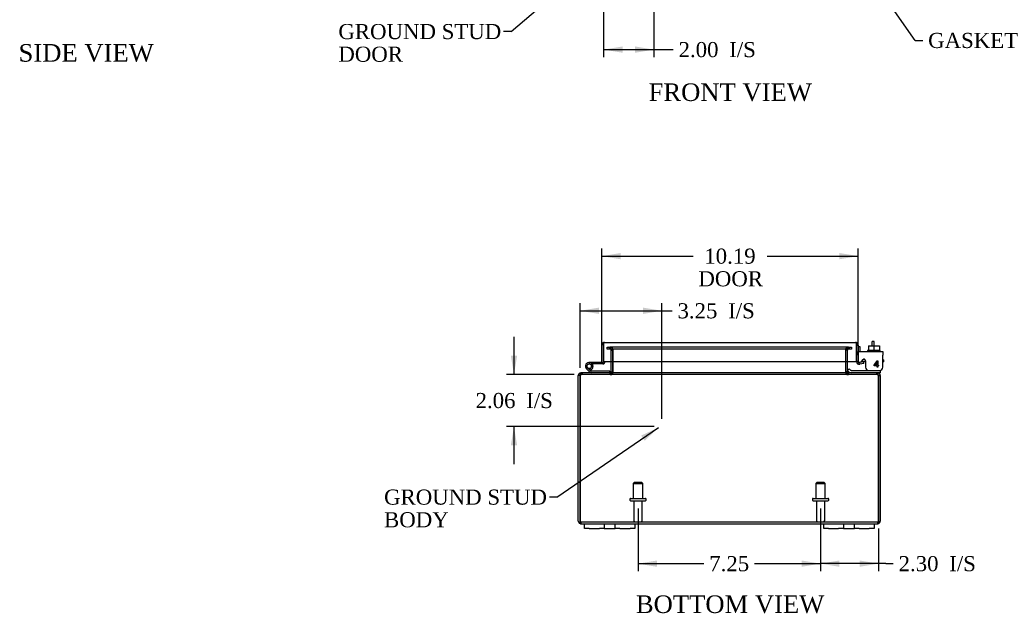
# Model space of a CAD drawing. Header units: inches. Extents: x 4 to 118, y 2 to 79.
# Tile 1 of 8: x 10 to 49, y 2 to 26. Entities that reach past the tile are written whole.
import ezdxf
from ezdxf.enums import TextEntityAlignment as Align
from ezdxf.lldxf.tags import DXFTag

# ---------------------------------------------------------------- set-up
doc = ezdxf.new("R2010")
doc.units = ezdxf.units.IN
doc.header["$MEASUREMENT"] = 0
for name, color, linetype in [('COM40153-1', 7, 'CONTINUOUS'), ('COM40153-2', 7, 'CONTINUOUS'), ('COM42667', 7, 'CONTINUOUS'), ('COM42780', 7, 'CONTINUOUS'), ('COM48428', 7, 'CONTINUOUS'), ('COM71780-13', 7, 'CONTINUOUS'), ('DEFAULT', 7, 'CONTINUOUS'), ('FET07710', 7, 'CONTINUOUS'), ('HNG10620-20B', 7, 'CONTINUOUS'), ('HNG10620-20C', 7, 'CONTINUOUS'), ('HNG10620-20P', 7, 'CONTINUOUS'), ('SCC19011', 7, 'CONTINUOUS'), ('STD26094', 7, 'CONTINUOUS'), ('WAF25035', 7, 'CONTINUOUS')]:
    doc.layers.add(name, color=color, linetype=linetype)
doc.styles.add('SEACAD_TIMES_NEW_ROMAN', font='times.ttf')
tags = doc.linetypes.add('HIDDEN2', pattern=[0.1875, 0.125, -0.0625]).pattern_tags.tags
tags[6:7] = [DXFTag(74, 4), DXFTag(75, 0), DXFTag(340, '0'), DXFTag(46, 0.0), DXFTag(50, 0.0), DXFTag(44, 0.0), DXFTag(45, 0.0)]
tags[4:5] = [DXFTag(74, 4), DXFTag(75, 0), DXFTag(340, '0'), DXFTag(46, 0.0), DXFTag(50, 0.0), DXFTag(44, 0.0), DXFTag(45, 0.0)]

# ---------------------------------------------------------------- blocks, each defined once
blk = doc.blocks.new('SEANNOT_GROUP1')
at = {"layer": 'DEFAULT', "linetype": 'Continuous'}
blk.add_hatch(color=136, dxfattribs=at).paths.add_polyline_path([(34.548, 8.842), (35.096, 9.369), (34.407, 9.048)])
at = {"layer": 'DEFAULT', "color": 136, "linetype": 'Continuous'}
blk.add_line((31.061, 6.603), (30.761, 6.603), dxfattribs=at)
blk.add_lwpolyline([(31.061, 6.603), (35.096, 9.369)], dxfattribs=at)
at = {"layer": 'DEFAULT', "color": 136, "linetype": 'Continuous', "style": 'SEACAD_TIMES_NEW_ROMAN'}
for s, p in [('GROUND STUD', (24.196, 6.903)), ('BODY', (24.196, 6.003))]:
    blk.add_text(s, height=0.6, dxfattribs=at).set_placement(p, align=Align.TOP_LEFT)
blk = doc.blocks.new('SEANNOT_GROUP2')
at = {"layer": 'DEFAULT', "linetype": 'Continuous'}
blk.add_hatch(color=136, dxfattribs=at).paths.add_polyline_path([(34.331, 29.286), (34.82, 29.869), (34.168, 29.476)])
at = {"layer": 'DEFAULT', "color": 136, "linetype": 'Continuous'}
blk.add_line((29.245, 25.107), (28.945, 25.107), dxfattribs=at)
blk.add_lwpolyline([(29.245, 25.107), (34.82, 29.869)], dxfattribs=at)
at = {"layer": 'DEFAULT', "color": 136, "linetype": 'Continuous', "style": 'SEACAD_TIMES_NEW_ROMAN'}
for s, p in [('GROUND STUD', (22.38, 25.407)), ('DOOR', (22.38, 24.507))]:
    blk.add_text(s, height=0.6, dxfattribs=at).set_placement(p, align=Align.TOP_LEFT)
blk = doc.blocks.new('SEANNOT_GROUP3')
at = {"layer": 'DEFAULT', "linetype": 'Continuous'}
blk.add_hatch(color=136, dxfattribs=at).paths.add_polyline_path([(43.217, 27.943), (42.684, 28.485), (43.012, 27.799)])
at = {"layer": 'DEFAULT', "color": 136, "linetype": 'Continuous'}
blk.add_line((45.297, 24.754), (45.597, 24.754), dxfattribs=at)
blk.add_lwpolyline([(45.297, 24.754), (42.684, 28.485)], dxfattribs=at)
at = {"layer": 'DEFAULT', "color": 136, "linetype": 'Continuous', "style": 'SEACAD_TIMES_NEW_ROMAN'}
blk.add_text('GASKET', height=0.6, dxfattribs=at).set_placement((45.807, 25.054), align=Align.TOP_LEFT)
blk = doc.blocks.new('GDIMGGROUP2')
at = {"layer": 'DEFAULT', "linetype": 'Continuous'}
for points in [[(35.033, 3.833), (35.033, 4.083), (34.283, 3.958)], [(40.783, 3.833), (41.533, 3.958), (40.783, 4.083)]]:
    blk.add_hatch(color=136, dxfattribs=at).paths.add_polyline_path(points)
at = {"layer": 'DEFAULT', "color": 136, "linetype": 'Continuous'}
for p, q in [((34.283, 6.153), (34.283, 3.658)), ((41.533, 6.153), (41.533, 3.658)), ((34.283, 3.958), (36.902, 3.958)), ((38.914, 3.958), (41.533, 3.958))]:
    blk.add_line(p, q, dxfattribs=at)
at = {"layer": 'DEFAULT', "color": 136, "linetype": 'Continuous', "style": 'SEACAD_TIMES_NEW_ROMAN'}
blk.add_text('7.25', height=0.6, dxfattribs=at).set_placement((37.112, 4.258), align=Align.TOP_LEFT)
blk = doc.blocks.new('GDIMGGROUP10')
at = {"layer": 'DEFAULT', "linetype": 'Continuous'}
for points in [[(33.667, 24.265), (33.667, 24.515), (32.917, 24.39)], [(34.167, 24.265), (34.917, 24.39), (34.167, 24.515)]]:
    blk.add_hatch(color=136, dxfattribs=at).paths.add_polyline_path(points)
at = {"layer": 'DEFAULT', "color": 136, "linetype": 'Continuous'}
for p, q in [((34.917, 29.467), (34.917, 24.09)), ((32.917, 27.467), (32.917, 24.09)), ((32.917, 24.39), (35.384, 24.39)), ((35.384, 24.39), (35.684, 24.39))]:
    blk.add_line(p, q, dxfattribs=at)
at = {"layer": 'DEFAULT', "color": 136, "linetype": 'Continuous', "style": 'SEACAD_TIMES_NEW_ROMAN'}
for s, p in [('2.00', (35.894, 24.69)), ('I/S', (37.906, 24.69))]:
    blk.add_text(s, height=0.6, dxfattribs=at).set_placement(p, align=Align.TOP_LEFT)
blk = doc.blocks.new('GDIMGGROUP15')
at = {"layer": 'DEFAULT', "linetype": 'Continuous'}
for points in [[(33.595, 16.306), (32.845, 16.181), (33.595, 16.056)], [(42.283, 16.306), (42.283, 16.056), (43.033, 16.181)]]:
    blk.add_hatch(color=136, dxfattribs=at).paths.add_polyline_path(points)
at = {"layer": 'DEFAULT', "color": 136, "linetype": 'Continuous'}
for p, q in [((32.845, 12.603), (32.845, 16.481)), ((43.033, 12.617), (43.033, 16.481)), ((32.845, 16.181), (36.471, 16.181)), ((39.407, 16.181), (43.033, 16.181))]:
    blk.add_line(p, q, dxfattribs=at)
at = {"layer": 'DEFAULT', "color": 136, "linetype": 'Continuous', "style": 'SEACAD_TIMES_NEW_ROMAN'}
for s, p in [('10.19', (36.915, 16.481)), ('DOOR', (36.681, 15.581))]:
    blk.add_text(s, height=0.6, dxfattribs=at).set_placement(p, align=Align.TOP_LEFT)
blk = doc.blocks.new('GDIMGGROUP16')
at = {"layer": 'DEFAULT', "linetype": 'Continuous'}
for points in [[(32.73, 14.134), (31.98, 14.009), (32.73, 13.884)], [(34.48, 14.134), (34.48, 13.884), (35.23, 14.009)]]:
    blk.add_hatch(color=136, dxfattribs=at).paths.add_polyline_path(points)
at = {"layer": 'DEFAULT', "color": 136, "linetype": 'Continuous'}
for p, q in [((31.98, 11.736), (31.98, 14.309)), ((35.23, 9.712), (35.23, 14.309)), ((31.98, 14.009), (35.341, 14.009)), ((35.341, 14.009), (35.641, 14.009))]:
    blk.add_line(p, q, dxfattribs=at)
at = {"layer": 'DEFAULT', "color": 136, "linetype": 'Continuous', "style": 'SEACAD_TIMES_NEW_ROMAN'}
for s, p in [('3.25', (35.851, 14.309)), ('I/S', (37.863, 14.309))]:
    blk.add_text(s, height=0.6, dxfattribs=at).set_placement(p, align=Align.TOP_LEFT)
blk = doc.blocks.new('GDIMGGROUP17')
at = {"layer": 'DEFAULT', "linetype": 'Continuous'}
for points in [[(29.231, 12.222), (29.356, 11.472), (29.481, 12.222)], [(29.231, 8.662), (29.481, 8.662), (29.356, 9.412)]]:
    blk.add_hatch(color=136, dxfattribs=at).paths.add_polyline_path(points)
at = {"layer": 'DEFAULT', "color": 136, "linetype": 'Continuous'}
for p, q in [((29.356, 12.972), (29.356, 11.472)), ((31.742, 11.472), (29.056, 11.472)), ((34.93, 9.412), (29.056, 9.412)), ((29.356, 9.412), (29.356, 7.912))]:
    blk.add_line(p, q, dxfattribs=at)
at = {"layer": 'DEFAULT', "color": 136, "linetype": 'Continuous', "style": 'SEACAD_TIMES_NEW_ROMAN'}
for s, p in [('2.06', (27.831, 10.742)), ('I/S', (29.843, 10.742))]:
    blk.add_text(s, height=0.6, dxfattribs=at).set_placement(p, align=Align.TOP_LEFT)
blk = doc.blocks.new('GDIMGGROUP23')
at = {"layer": 'DEFAULT', "linetype": 'Continuous'}
for points in [[(42.283, 3.833), (42.283, 4.083), (41.533, 3.958)], [(43.086, 3.833), (43.836, 3.958), (43.086, 4.083)]]:
    blk.add_hatch(color=136, dxfattribs=at).paths.add_polyline_path(points)
at = {"layer": 'DEFAULT', "color": 136, "linetype": 'Continuous'}
for p, q in [((41.533, 6.153), (41.533, 3.658)), ((43.836, 5.352), (43.836, 3.658)), ((44.124, 3.958), (41.533, 3.958)), ((44.124, 3.958), (44.424, 3.958))]:
    blk.add_line(p, q, dxfattribs=at)
at = {"layer": 'DEFAULT', "color": 136, "linetype": 'Continuous', "style": 'SEACAD_TIMES_NEW_ROMAN'}
for s, p in [('I/S', (46.646, 4.258)), ('2.30', (44.634, 4.258))]:
    blk.add_text(s, height=0.6, dxfattribs=at).set_placement(p, align=Align.TOP_LEFT)

msp = doc.modelspace()

# ---------------------------------------------------------------- linework, layer by layer
at = {"layer": 'COM40153-1', "color": 7, "linetype": 'Continuous'}
for p, q in [((43.586, 12.616), (43.586, 12.794)), ((43.658, 12.794), (43.586, 12.794)), ((43.658, 12.616), (43.658, 12.794))]:
    msp.add_line(p, q, dxfattribs=at)
at = {"layer": 'COM40153-2', "color": 7, "linetype": 'Continuous'}
for p, q in [((43.105, 12.582), (43.033, 12.582)), ((43.105, 12.39), (43.105, 12.582)), ((43.318, 11.982), (43.159, 11.982)), ((43.309, 12.054), (43.205, 12.054)), ((44.033, 12.054), (44.004, 12.054)), ((44.004, 11.982), (44.033, 11.982)), ((44.033, 12.054), (44.033, 11.982))]:
    msp.add_line(p, q, dxfattribs=at)
msp.add_arc((43.141, 12.09), 0.108, 180, 186.8545, dxfattribs=at)
at = {"layer": 'COM42667', "color": 7, "linetype": 'Continuous'}
for p, q in [((43.034, 12.39), (44.004, 12.39)), ((43.034, 12.247), (43.034, 12.39)), ((43.034, 12.247), (43.034, 11.991)), ((44.004, 12.39), (44.004, 12.247)), ((44.004, 11.764), (44.004, 12.247)), ((43.148, 11.965), (43.207, 12.056)), ((43.318, 12.024), (43.318, 11.764)), ((43.667, 11.852), (43.782, 12.014)), ((43.667, 11.824), (43.667, 11.852)), ((43.776, 11.824), (43.667, 11.824)), ((43.776, 11.965), (43.697, 11.852)), ((43.697, 11.852), (43.776, 11.852)), ((43.776, 11.852), (43.776, 11.965)), ((43.776, 11.764), (43.776, 11.824)), ((43.807, 11.764), (43.776, 11.764)), ((43.782, 12.014), (43.807, 12.014)), ((43.807, 12.014), (43.807, 11.852)), ((43.807, 11.852), (43.84, 11.852)), ((43.84, 11.824), (43.807, 11.824)), ((43.807, 11.824), (43.807, 11.764)), ((43.84, 11.852), (43.84, 11.824))]:
    msp.add_line(p, q, dxfattribs=at)
for centre, radius, start, end in [((43.094, 11.991), 0.06, 180, 202.199), ((43.258, 12.024), 0.06, 0, 147.1545), ((43.443, 11.764), 0.125, 180, 270), ((43.879, 11.764), 0.125, 270, 0)]:
    msp.add_arc(centre, radius, start, end, dxfattribs=at)
at = {"layer": 'COM42780', "color": 7, "linetype": 'Continuous'}
for p, q in [((42.605, 11.636), (42.672, 11.704)), ((42.605, 11.636), (42.655, 11.586)), ((42.672, 11.704), (42.722, 11.653)), ((42.756, 11.639), (43.655, 11.639)), ((43.655, 11.639), (43.905, 11.639)), ((43.905, 11.544), (43.8, 11.544)), ((43.905, 11.639), (43.905, 11.642)), ((43.905, 11.639), (43.905, 11.544))]:
    msp.add_line(p, q, dxfattribs=at)
for radius in [0.143, 0.048]:
    msp.add_arc((42.756, 11.687), radius, 225, 270, dxfattribs=at)
msp.add_open_spline([(43.396, 11.639), (43.398, 11.639), (43.399, 11.64), (43.401, 11.644), (43.401, 11.645), (43.402, 11.646)], degree=3, knots=[0, 0, 0, 0, 0.25, 0.25, 0.3597521, 0.3597521, 0.3597521, 0.3597521], dxfattribs=at)
at = {"layer": 'COM48428', "color": 7, "linetype": 'HIDDEN2'}
for p, q in [((33.053, 12.485), (33.053, 12.557)), ((33.053, 12.557), (33.129, 12.557)), ((33.136, 12.557), (33.129, 12.557)), ((33.136, 12.557), (33.181, 12.557)), ((33.136, 12.557), (33.136, 12.485)), ((33.175, 12.557), (33.175, 12.485)), ((42.634, 12.557), (33.181, 12.557)), ((33.193, 12.485), (33.193, 12.557)), ((42.623, 12.485), (42.623, 12.557)), ((42.634, 12.557), (42.679, 12.557)), ((42.641, 12.485), (42.641, 12.557)), ((42.679, 12.557), (42.687, 12.557)), ((42.679, 12.485), (42.679, 12.557)), ((42.687, 12.557), (42.763, 12.557)), ((42.763, 12.557), (42.763, 12.485)), ((33.129, 12.485), (33.053, 12.485)), ((33.136, 12.485), (33.129, 12.485)), ((33.181, 12.485), (33.136, 12.485)), ((42.634, 12.485), (33.181, 12.485)), ((33.211, 12.449), (33.283, 12.449)), ((33.211, 11.987), (33.211, 12.449)), ((33.283, 11.987), (33.283, 12.449)), ((33.296, 11.987), (33.296, 12.449)), ((42.52, 12.449), (42.52, 11.987)), ((42.605, 12.449), (42.533, 12.449)), ((42.533, 11.987), (42.533, 12.449)), ((42.605, 11.987), (42.605, 12.449)), ((42.679, 12.485), (42.634, 12.485)), ((42.679, 12.485), (42.687, 12.485)), ((42.763, 12.485), (42.687, 12.485)), ((32.016, 11.472), (32.016, 11.52)), ((32.04, 11.472), (32.016, 11.472)), ((32.042, 11.544), (32.04, 11.544)), ((32.04, 11.544), (32.04, 11.472)), ((32.042, 11.472), (32.04, 11.472)), ((32.042, 11.472), (32.042, 11.544)), ((43.774, 11.472), (32.042, 11.472)), ((32.058, 11.544), (32.058, 11.472)), ((33.175, 11.472), (33.175, 11.544)), ((33.193, 11.544), (33.193, 11.472)), ((42.623, 11.544), (42.623, 11.472)), ((42.641, 11.544), (42.641, 11.472)), ((43.758, 11.544), (43.758, 11.472)), ((43.776, 11.544), (43.774, 11.544)), ((43.774, 11.472), (43.774, 11.544)), ((43.776, 11.472), (43.774, 11.472)), ((43.776, 11.544), (43.776, 11.472)), ((43.8, 11.472), (43.776, 11.472)), ((43.8, 11.472), (43.8, 11.52)), ((32.016, 5.616), (43.8, 5.616)), ((32.016, 5.616), (32.016, 5.544)), ((43.8, 5.616), (43.8, 5.544))]:
    msp.add_line(p, q, dxfattribs=at)
at = {"layer": 'COM48428', "color": 7, "linetype": 'Continuous'}
for p, q in [((33.211, 11.58), (33.211, 11.987)), ((33.283, 11.58), (33.283, 11.987)), ((33.296, 11.58), (33.296, 11.987)), ((42.52, 11.987), (42.52, 11.58)), ((42.533, 11.58), (42.533, 11.987)), ((42.605, 11.58), (42.605, 11.987)), ((31.908, 5.652), (31.908, 11.436)), ((31.98, 11.436), (31.908, 11.436)), ((31.98, 5.652), (31.98, 11.436)), ((31.98, 11.436), (31.98, 5.652)), ((32.016, 11.52), (32.016, 11.544)), ((32.04, 11.544), (32.016, 11.544)), ((43.774, 11.544), (32.042, 11.544)), ((33.211, 11.58), (33.283, 11.58)), ((42.605, 11.58), (42.533, 11.58)), ((43.8, 11.544), (43.776, 11.544)), ((43.8, 11.52), (43.8, 11.544)), ((43.836, 5.652), (43.836, 11.436)), ((43.836, 11.436), (43.908, 11.436)), ((43.836, 11.436), (43.836, 5.652)), ((43.908, 11.436), (43.908, 5.652)), ((31.98, 5.55), (31.98, 5.652)), ((31.98, 5.652), (31.98, 5.55)), ((32.016, 5.544), (32.158, 5.544)), ((34.158, 5.544), (41.658, 5.544)), ((43.658, 5.544), (43.8, 5.544)), ((43.836, 5.652), (43.836, 5.55)), ((43.836, 5.55), (43.836, 5.652))]:
    msp.add_line(p, q, dxfattribs=at)
at = {"layer": 'COM48428', "color": 7, "linetype": 'HIDDEN2'}
for centre, radius, start, end in [((33.175, 12.449), 0.108, 0, 90), ((33.19, 12.451), 0.106, 358.8074, 88.6926), ((42.625, 12.451), 0.106, 91.3077, 181.1923), ((42.641, 12.449), 0.108, 90, 180), ((33.175, 12.449), 0.036, 0, 90), ((42.641, 12.449), 0.036, 90, 180), ((32.016, 11.436), 0.036, 90, 141.2764), ((33.175, 11.58), 0.108, 270, 349.6032), ((33.19, 11.578), 0.106, 271.3077, 1.1923), ((42.625, 11.578), 0.106, 178.8074, 268.6926), ((42.641, 11.58), 0.108, 190.3965, 270), ((43.8, 11.436), 0.036, 38.7236, 90), ((32.016, 5.652), 0.036, 180, 270), ((43.8, 5.652), 0.036, 270, 360)]:
    msp.add_arc(centre, radius, start, end, dxfattribs=at)
at = {"layer": 'COM48428', "color": 7, "linetype": 'Continuous'}
for centre, radius, start, end in [((32.016, 11.436), 0.108, 90, 180), ((32.016, 11.436), 0.036, 141.2764, 180), ((33.175, 11.58), 0.036, 270, 360), ((33.175, 11.58), 0.108, 349.6032, 0), ((42.641, 11.58), 0.108, 180, 190.3965), ((42.641, 11.58), 0.036, 180, 270), ((43.8, 11.436), 0.108, 0, 90), ((43.8, 11.436), 0.036, 0, 38.7236), ((32.016, 5.652), 0.108, 180, 250.5288), ((32.016, 5.652), 0.108, 250.5288, 270), ((43.8, 5.652), 0.108, 270, 289.4712), ((43.8, 5.652), 0.108, 289.4712, 0)]:
    msp.add_arc(centre, radius, start, end, dxfattribs=at)
at = {"layer": 'COM48428', "color": 7, "linetype": 'HIDDEN2'}
for centre, start_param, end_param in [((32.016, 5.652), 1.570796, 3.141593), ((43.8, 5.652), 3.141593, 4.712389)]:
    msp.add_ellipse(centre, major_axis=(0, 0.036), ratio=0.997813, start_param=start_param, end_param=end_param, dxfattribs=at)
at = {"layer": 'COM48428', "color": 7, "linetype": 'Continuous'}
for centre, start_param, end_param in [((32.016, 5.652), 2.801756, 3.141593), ((43.8, 5.652), 3.141593, 3.48143)]:
    msp.add_ellipse(centre, major_axis=(0, 0.108), ratio=0.997813, start_param=start_param, end_param=end_param, dxfattribs=at)
at = {"layer": 'COM48428', "color": 7, "linetype": 'HIDDEN2'}
for points, knots in [([(33.296, 12.449), (33.296, 12.451), (33.296, 12.453), (33.294, 12.456), (33.293, 12.458), (33.289, 12.463), (33.285, 12.465), (33.277, 12.47), (33.273, 12.472), (33.264, 12.475), (33.259, 12.477), (33.244, 12.481), (33.234, 12.482), (33.214, 12.485), (33.203, 12.485), (33.193, 12.485)], [0, 0, 0, 0, 0.0625, 0.0625, 0.125, 0.125, 0.25, 0.25, 0.375, 0.375, 0.5, 0.5, 0.75, 0.75, 1, 1, 1, 1]), ([(42.623, 12.485), (42.613, 12.485), (42.602, 12.485), (42.582, 12.482), (42.572, 12.481), (42.557, 12.477), (42.552, 12.475), (42.543, 12.472), (42.539, 12.47), (42.53, 12.465), (42.527, 12.463), (42.523, 12.458), (42.522, 12.456), (42.52, 12.453), (42.52, 12.451), (42.52, 12.449)], [0, 0, 0, 0, 0.25, 0.25, 0.5, 0.5, 0.625, 0.625, 0.75, 0.75, 0.875, 0.875, 0.9375, 0.9375, 1, 1, 1, 1]), ([(32.042, 11.472), (32.037, 11.472), (32.031, 11.471), (32.021, 11.468), (32.016, 11.465), (32.006, 11.458), (32.001, 11.454), (31.99, 11.446), (31.985, 11.441), (31.98, 11.436)], [0, 0, 0, 0, 0.25, 0.25, 0.5, 0.5, 0.75, 0.75, 1, 1, 1, 1]), ([(43.836, 11.436), (43.831, 11.441), (43.826, 11.446), (43.815, 11.454), (43.81, 11.458), (43.8, 11.465), (43.795, 11.468), (43.784, 11.471), (43.779, 11.472), (43.774, 11.472)], [0, 0, 0, 0, 0.25, 0.25, 0.5, 0.5, 0.75, 0.75, 1, 1, 1, 1])]:
    msp.add_open_spline(points, degree=3, knots=knots, dxfattribs=at)
at = {"layer": 'COM48428', "color": 7, "linetype": 'Continuous'}
for points, knots in [([(32.042, 11.544), (32.037, 11.544), (32.031, 11.541), (32.021, 11.531), (32.016, 11.523), (32.006, 11.503), (32.001, 11.491), (31.99, 11.464), (31.985, 11.45), (31.98, 11.436)], [0, 0, 0, 0, 0.25, 0.25, 0.5, 0.5, 0.75, 0.75, 1, 1, 1, 1]), ([(33.193, 11.544), (33.203, 11.544), (33.214, 11.545), (33.234, 11.547), (33.244, 11.549), (33.259, 11.552), (33.264, 11.554), (33.273, 11.557), (33.277, 11.559), (33.285, 11.564), (33.289, 11.567), (33.293, 11.571), (33.294, 11.573), (33.296, 11.576), (33.296, 11.578), (33.296, 11.58)], [0, 0, 0, 0, 0.25, 0.25, 0.5, 0.5, 0.625, 0.625, 0.75, 0.75, 0.875, 0.875, 0.9375, 0.9375, 1, 1, 1, 1]), ([(42.52, 11.58), (42.52, 11.578), (42.52, 11.576), (42.522, 11.573), (42.523, 11.571), (42.527, 11.567), (42.53, 11.564), (42.539, 11.559), (42.543, 11.557), (42.552, 11.554), (42.557, 11.552), (42.572, 11.549), (42.582, 11.547), (42.602, 11.545), (42.613, 11.544), (42.623, 11.544)], [0, 0, 0, 0, 0.0625, 0.0625, 0.125, 0.125, 0.25, 0.25, 0.375, 0.375, 0.5, 0.5, 0.75, 0.75, 1, 1, 1, 1]), ([(43.836, 11.436), (43.831, 11.45), (43.826, 11.464), (43.815, 11.491), (43.81, 11.503), (43.8, 11.523), (43.795, 11.531), (43.784, 11.541), (43.779, 11.544), (43.774, 11.544)], [0, 0, 0, 0, 0.25, 0.25, 0.5, 0.5, 0.75, 0.75, 1, 1, 1, 1])]:
    msp.add_open_spline(points, degree=3, knots=knots, dxfattribs=at)
at = {"layer": 'COM71780-13', "color": 7, "linetype": 'Continuous'}
for p, q in [((32.845, 11.959), (32.845, 12.646)), ((32.917, 12.748), (32.917, 12.646)), ((32.917, 12.646), (32.917, 12.748)), ((32.917, 11.959), (32.917, 12.646)), ((32.917, 12.646), (32.917, 11.987)), ((32.953, 12.754), (42.925, 12.754)), ((42.961, 12.646), (42.961, 12.748)), ((42.961, 12.748), (42.961, 12.646)), ((42.961, 11.987), (42.961, 12.646)), ((42.961, 12.646), (42.961, 11.987)), ((43.033, 12.646), (43.033, 11.987)), ((32.845, 11.959), (32.917, 11.959)), ((32.917, 11.987), (42.961, 11.987)), ((43.033, 11.987), (42.961, 11.987)), ((43.046, 11.96), (42.999, 11.904)), ((43.245, 11.982), (43.075, 11.952)), ((43.075, 11.952), (43.088, 11.881)), ((43.258, 11.911), (43.088, 11.881)), ((43.258, 11.911), (43.245, 11.982))]:
    msp.add_line(p, q, dxfattribs=at)
for centre, radius, start, end in [((32.953, 12.646), 0.108, 109.4712, 180), ((32.953, 12.646), 0.108, 90, 109.4712), ((42.925, 12.646), 0.108, 70.5288, 90), ((42.925, 12.646), 0.108, 0, 70.5288), ((43.069, 11.987), 0.108, 180, 230), ((43.069, 11.987), 0.108, 230.0001, 279.9999), ((43.069, 11.987), 0.036, 180, 230), ((43.069, 11.987), 0.036, 230, 280)]:
    msp.add_arc(centre, radius, start, end, dxfattribs=at)
for centre, start_param, end_param in [((32.953, 12.646), 3.141593, 3.48143), ((42.925, 12.646), 2.801756, 3.141593)]:
    msp.add_ellipse(centre, major_axis=(0, -0.108), ratio=0.997813, start_param=start_param, end_param=end_param, dxfattribs=at)
at = {"layer": 'FET07710', "color": 7, "linetype": 'Continuous'}
for p, q in [((32.158, 5.357), (32.158, 5.544)), ((32.158, 5.544), (32.345, 5.544)), ((32.345, 5.544), (32.752, 5.544)), ((32.752, 5.544), (32.939, 5.544)), ((32.939, 5.544), (33.157, 5.544)), ((32.939, 5.544), (32.939, 5.357)), ((33.157, 5.544), (33.158, 5.544)), ((33.158, 5.544), (33.376, 5.544)), ((33.376, 5.357), (33.376, 5.544)), ((33.376, 5.544), (33.563, 5.544)), ((33.563, 5.544), (33.97, 5.544)), ((33.97, 5.544), (34.158, 5.544)), ((34.158, 5.544), (34.158, 5.357)), ((41.658, 5.357), (41.658, 5.544)), ((41.658, 5.544), (41.845, 5.544)), ((41.845, 5.544), (42.252, 5.544)), ((42.252, 5.544), (42.439, 5.544)), ((42.439, 5.544), (42.657, 5.544)), ((42.439, 5.544), (42.439, 5.357)), ((42.657, 5.544), (42.658, 5.544)), ((42.658, 5.544), (42.876, 5.544)), ((42.876, 5.357), (42.876, 5.544)), ((42.876, 5.544), (43.063, 5.544)), ((43.063, 5.544), (43.47, 5.544)), ((43.47, 5.544), (43.658, 5.544)), ((43.658, 5.544), (43.658, 5.357)), ((32.345, 5.357), (32.158, 5.357)), ((32.345, 5.357), (32.752, 5.357)), ((32.939, 5.357), (32.752, 5.357)), ((32.939, 5.357), (33.157, 5.357)), ((33.157, 5.357), (33.158, 5.357)), ((33.158, 5.357), (33.376, 5.357)), ((33.563, 5.357), (33.376, 5.357)), ((33.563, 5.357), (33.97, 5.357)), ((34.158, 5.357), (33.97, 5.357)), ((41.845, 5.357), (41.658, 5.357)), ((41.845, 5.357), (42.252, 5.357)), ((42.439, 5.357), (42.252, 5.357)), ((42.439, 5.357), (42.657, 5.357)), ((42.657, 5.357), (42.658, 5.357)), ((42.658, 5.357), (42.876, 5.357)), ((43.063, 5.357), (42.876, 5.357)), ((43.063, 5.357), (43.47, 5.357)), ((43.658, 5.357), (43.47, 5.357))]:
    msp.add_line(p, q, dxfattribs=at)
at = {"layer": 'HNG10620-20B', "color": 7, "linetype": 'Continuous'}
for p, q in [((32.407, 11.613), (32.281, 11.739)), ((32.365, 11.57), (32.238, 11.697)), ((32.392, 11.659), (32.375, 11.716)), ((33.163, 11.604), (32.428, 11.604)), ((33.163, 11.544), (33.163, 11.604))]:
    msp.add_line(p, q, dxfattribs=at)
for centre, radius, start, end in [((32.347, 11.805), 0.154, 287.1819, 225), ((32.347, 11.805), 0.0938, 287.1819, 225), ((32.428, 11.633), 0.089, 225, 270), ((32.428, 11.633), 0.029, 225, 270)]:
    msp.add_arc(centre, radius, start, end, dxfattribs=at)
at = {"layer": 'HNG10620-20C', "color": 7, "linetype": 'Continuous'}
for p, q in [((32.917, 12.439), (32.917, 12.439)), ((32.501, 11.959), (32.347, 11.959)), ((32.501, 11.899), (32.469, 11.899)), ((32.845, 11.959), (32.501, 11.959)), ((32.501, 11.959), (32.501, 11.899)), ((32.888, 11.899), (32.501, 11.899))]:
    msp.add_line(p, q, dxfattribs=at)
for centre, radius, start, end in [((32.888, 11.988), 0.089, 270, 0), ((32.347, 11.805), 0.154, 277.4281, 287.1819)]:
    msp.add_arc(centre, radius, start, end, dxfattribs=at)
at = {"layer": 'HNG10620-20P', "color": 7, "linetype": 'Continuous'}
msp.add_circle((32.347, 11.805), 0.0938, dxfattribs=at)
at = {"layer": 'SCC19011', "color": 7, "linetype": 'Continuous'}
for p, q in [((43.44, 12.616), (43.44, 12.435)), ((43.44, 12.616), (43.655, 12.616)), ((43.655, 12.616), (43.655, 12.435)), ((43.655, 12.616), (43.87, 12.616)), ((43.87, 12.616), (43.87, 12.435))]:
    msp.add_line(p, q, dxfattribs=at)
at = {"layer": 'STD26094', "color": 7, "linetype": 'HIDDEN2'}
for p, q in [((34.133, 7.178), (34.095, 7.141)), ((34.095, 7.141), (34.47, 7.141)), ((34.095, 7.141), (34.095, 6.553)), ((34.433, 7.178), (34.133, 7.178)), ((34.47, 7.141), (34.433, 7.178)), ((34.47, 6.553), (34.47, 7.141)), ((41.383, 7.178), (41.345, 7.141)), ((41.345, 7.141), (41.72, 7.141)), ((41.345, 7.141), (41.345, 6.553)), ((41.683, 7.178), (41.383, 7.178)), ((41.72, 7.141), (41.683, 7.178)), ((41.72, 6.553), (41.72, 7.141)), ((33.958, 6.523), (33.958, 6.483)), ((33.988, 6.553), (34.578, 6.553)), ((33.988, 6.453), (34.578, 6.453)), ((34.118, 6.453), (34.118, 5.676)), ((34.448, 5.676), (34.448, 6.453)), ((34.608, 6.483), (34.608, 6.523)), ((41.208, 6.523), (41.208, 6.483)), ((41.238, 6.553), (41.828, 6.553)), ((41.238, 6.453), (41.828, 6.453)), ((41.368, 6.453), (41.368, 5.676)), ((41.698, 5.676), (41.698, 6.453)), ((41.858, 6.483), (41.858, 6.523))]:
    msp.add_line(p, q, dxfattribs=at)
for centre, radius, start, end in [((33.988, 6.523), 0.03, 90, 180), ((33.988, 6.483), 0.03, 180, 270), ((34.578, 6.523), 0.03, 0, 90), ((34.578, 6.483), 0.03, 270, 0), ((41.238, 6.523), 0.03, 90, 180), ((41.238, 6.483), 0.03, 180, 270), ((41.828, 6.523), 0.03, 0, 90), ((41.828, 6.483), 0.03, 270, 0), ((34.178, 5.676), 0.06, 180, 270), ((34.388, 5.676), 0.06, 270, 0), ((41.428, 5.676), 0.06, 180, 270), ((41.638, 5.676), 0.06, 270, 0)]:
    msp.add_arc(centre, radius, start, end, dxfattribs=at)
at = {"layer": 'WAF25035', "color": 7, "linetype": 'Continuous'}
for p, q in [((43.905, 12.435), (43.405, 12.435)), ((43.405, 12.435), (43.405, 12.39)), ((43.905, 12.39), (43.905, 12.435))]:
    msp.add_line(p, q, dxfattribs=at)

# ---------------------------------------------------------------- block references
at = {"layer": 'DEFAULT', "color": 7}
for name in ['SEANNOT_GROUP2', 'GDIMGGROUP10', 'SEANNOT_GROUP3', 'GDIMGGROUP15', 'GDIMGGROUP16', 'GDIMGGROUP17', 'SEANNOT_GROUP1', 'GDIMGGROUP2', 'GDIMGGROUP23']:
    msp.add_blockref(name, (0, 0), dxfattribs=at)

# ---------------------------------------------------------------- texts
at = {"layer": 'DEFAULT', "color": 7, "linetype": 'Continuous', "style": 'SEACAD_TIMES_NEW_ROMAN'}
for s, p in [('SIDE VIEW', (9.676, 24.61)), ('FRONT VIEW', (34.702, 23.047)), ('BOTTOM VIEW', (34.197, 2.696))]:
    msp.add_text(s, height=0.7, dxfattribs=at).set_placement(p, align=Align.TOP_LEFT)

doc.saveas('drawing.dxf')
